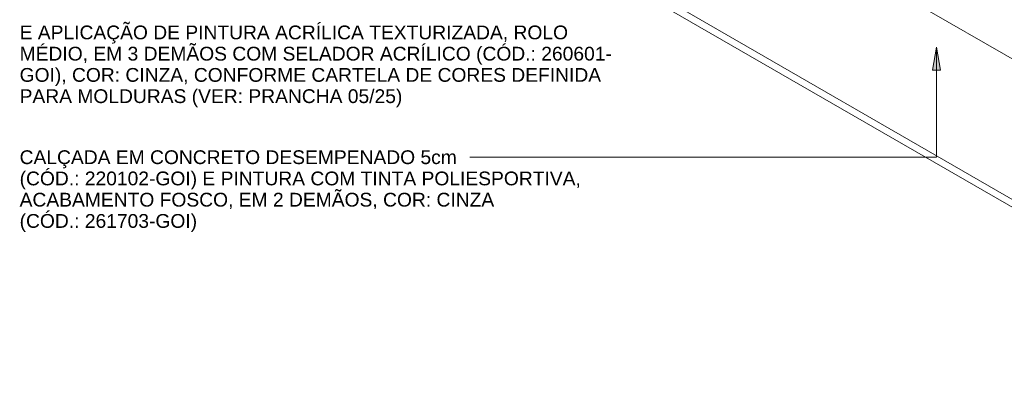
# Model space of a CAD drawing. Header units: metres. Extents: x 6.5 to 21.8, y 0.6 to 11.2.
# Tile 1 of 113: x 6.5 to 11.7, y 0.6 to 2.6. Entities that reach past the tile are written whole.
import ezdxf

# ---------------------------------------------------------------- set-up
doc = ezdxf.new("R2010")
doc.units = ezdxf.units.M
for name, color, linetype, lineweight in [('A-FLOR', 7, 'Continuous', 5), ('A-WALL', 7, 'Continuous', 5), ('G-ANNO-TEXT', 7, 'Continuous', 9)]:
    doc.layers.add(name, color=color, linetype=linetype, lineweight=lineweight)
doc.styles.add('Arial', font='arial.ttf', dxfattribs={"height": 0.072})

# ---------------------------------------------------------------- blocks, each defined once
blk = doc.blocks.new('Paredes 1 - Paredes 1-2288142-ISO_02')
at = {"layer": 'A-WALL'}
for p, q in [((8.7743, 5.9038), (8.7601, 5.8957)), ((9.9622, 5.2017), (8.7601, 5.8957)), ((8.7601, 5.8957), (8.7601, 4.9159)), ((8.7743, 5.9038), (9.9763, 5.2098)), ((8.8308, 4.9865), (8.8308, 5.7732)), ((8.8308, 5.7732), (9.8915, 5.1608)), ((8.845, 5.765), (8.845, 4.9953)), ((9.9622, 5.2017), (9.9763, 5.2098)), ((9.9622, 4.2219), (9.9622, 5.2017)), ((9.9763, 5.2098), (9.9763, 4.23)), ((9.8915, 5.1608), (9.8915, 4.3443)), ((8.7601, 4.9159), (9.9622, 4.2219)), ((10.5491, 4.8792), (10.5349, 4.871)), ((11.242, 4.4627), (10.5349, 4.871)), ((10.5349, 4.871), (10.5349, 4.2178)), ((10.5491, 4.8792), (11.2562, 4.4709)), ((10.6056, 4.2732), (10.6056, 4.7485)), ((10.6056, 4.7485), (11.1713, 4.4219)), ((10.6198, 4.7404), (10.6198, 4.282)), ((11.242, 4.4627), (11.2562, 4.4709)), ((11.242, 3.8095), (11.242, 4.4627)), ((11.2562, 4.4709), (11.2562, 3.8177)), ((11.1713, 4.4219), (11.1713, 3.932)), ((9.8915, 4.3443), (9.8773, 4.3525)), ((9.9763, 4.23), (9.9622, 4.2219)), ((10.5349, 4.2178), (11.242, 3.8095)), ((11.8289, 4.1402), (11.8148, 4.1321)), ((13.0169, 3.438), (11.8148, 4.1321)), ((11.8148, 4.1321), (11.8148, 3.1523)), ((11.8289, 4.1402), (13.031, 3.4462)), ((11.8855, 3.2229), (11.8855, 4.0096)), ((11.8855, 4.0096), (12.9462, 3.3972)), ((11.8996, 4.0014), (11.8996, 3.2316)), ((11.2562, 3.8177), (11.242, 3.8095)), ((12.9462, 3.3972), (12.9462, 2.5807)), ((13.0169, 3.438), (13.031, 3.4462)), ((13.0169, 2.4582), (13.0169, 3.438)), ((13.031, 3.4462), (13.031, 2.4664)), ((11.8148, 3.1523), (13.0169, 2.4582)), ((12.9462, 2.5807), (12.932, 2.5889)), ((13.031, 2.4664), (13.0169, 2.4582))]:
    blk.add_line(p, q, dxfattribs=at)

msp = doc.modelspace()

# ---------------------------------------------------------------- hatches: boundary and pattern name
at = {"layer": 'G-ANNO-TEXT'}
msp.add_hatch(color=256, dxfattribs=at).paths.add_polyline_path([(11.321, 2.4211), (11.2999, 2.3011), (11.3422, 2.3011)])

# ---------------------------------------------------------------- linework, layer by layer
at = {"layer": 'A-FLOR'}
for p, q in [((7.1408, 4.2668), (13.3917, 0.6578)), ((13.3917, 0.617), (7.1408, 4.226)), ((13.3917, 1.3927), (8.4136, 4.2668))]:
    msp.add_line(p, q, dxfattribs=at)
at = {"layer": 'G-ANNO-TEXT'}
for p, q in [((11.321, 2.4211), (11.2999, 2.3011)), ((11.3422, 2.3011), (11.321, 2.4211)), ((11.321, 2.4211), (11.321, 1.8465)), ((11.2999, 2.3011), (11.3422, 2.3011)), ((9.5198, 1.8465), (8.8813, 1.8465)), ((11.321, 1.8465), (9.5198, 1.8465))]:
    msp.add_line(p, q, dxfattribs=at)

# ---------------------------------------------------------------- block references
at = {"layer": 'A-WALL'}
msp.add_blockref('Paredes 1 - Paredes 1-2288142-ISO_02', (0, 0), dxfattribs=at)

# ---------------------------------------------------------------- texts
at = {"layer": 'G-ANNO-TEXT', "char_height": 0.072, "attachment_point": 1, "style": 'Arial'}
for s, insert, width in [('E APLICAÇÃO DE PINTURA ACRÍLICA TEXTURIZADA, ROLO ', (6.5273, 2.535), 3.424809), ('MÉDIO, EM 3 DEMÃOS COM SELADOR ACRÍLICO (CÓD.: 260601-', (6.5273, 2.4239), 3.665315), ('GOI), COR: CINZA, CONFORME CARTELA DE CORES DEFINIDA ', (6.5273, 2.3128), 3.626834), ('PARA MOLDURAS (VER: PRANCHA 05/25)', (6.5273, 2.2017), 2.379408), ('CALÇADA EM CONCRETO DESEMPENADO 5cm ', (6.5273, 1.8825), 2.754598), ('(CÓD.: 220102-GOI) E PINTURA COM TINTA POLIESPORTIVA, ', (6.5273, 1.7714), 3.498564), ('ACABAMENTO FOSCO, EM 2 DEMÃOS, COR: CINZA ', (6.5273, 1.6603), 2.975864), ('(CÓD.: 261703-GOI)', (6.5273, 1.5491), 1.096709)]:
    msp.add_mtext(s, dxfattribs=dict(at, insert=insert, width=width))

doc.saveas('drawing.dxf')
